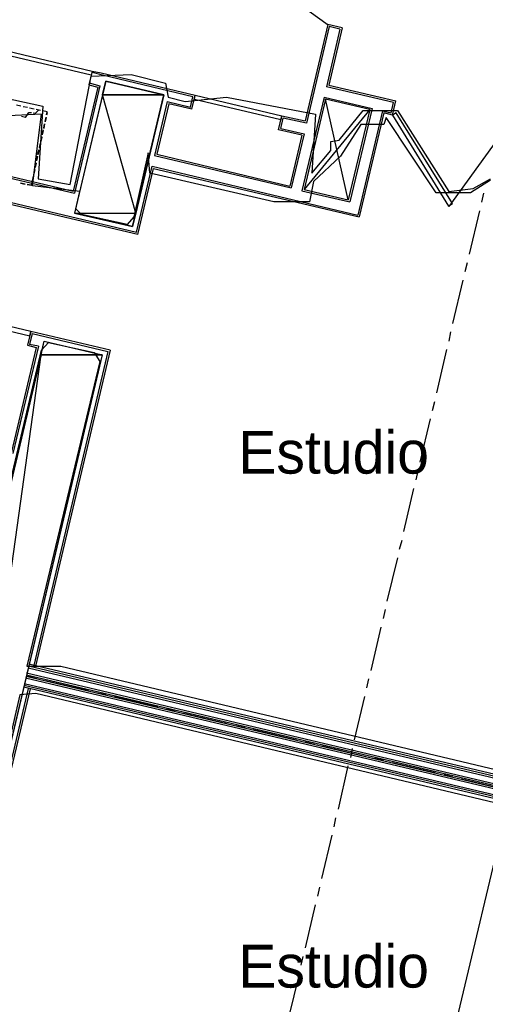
# Model space of a CAD drawing. Header units: feet. Extents: x -79 to 198, y -22 to 181.
# Tile 174 of 256: x 66 to 79, y 79 to 107. Entities that reach past the tile are written whole.
import ezdxf
from ezdxf.enums import TextEntityAlignment as Align

# ---------------------------------------------------------------- set-up
doc = ezdxf.new("R2010")
doc.units = ezdxf.units.FT
for name, color, linetype in [('A-AREA-COMUN', 252, 'CONTINUOUS'), ('A-AREA-UNIDAD', 30, 'CONTINUOUS'), ('A-LINEA', 7, 'CONTINUOUS'), ('A-MURO-CONCRETO', 8, 'CONTINUOUS'), ('A-NOMBRE-ESPACIO', 2, 'CONTINUOUS')]:
    doc.layers.add(name, color=color, linetype=linetype)

msp = doc.modelspace()

# ---------------------------------------------------------------- linework, layer by layer
at = {"layer": 'A-AREA-COMUN'}
msp.add_lwpolyline([(62.272, 106.8978), (62.32, 105.8844), (62.16, 105.8489), (61.92, 104.6933), (63.28, 104.7289), (66.24, 104.0889), (66.112, 102.0444), (67.008, 101.8844), (67.6, 104.9244), (68.72, 104.9778), (69.68, 104.7289), (69.76, 104.3378), (70.24, 104.2133), (71.392, 104.3378), (73.888, 103.8578), (73.792, 102.2044), (74.32, 102.8444), (74.32, 103.0933), (74.56, 103.1289), (75.232, 103.9644), (76.192, 103.9644), (77.632, 101.6889), (78.32, 101.7778), (78.8, 102.0444)], dxfattribs=at)
at = {"layer": 'A-AREA-UNIDAD'}
for points in [[(29.84, 108.3733), (30.112, 105.2089), (30.048, 100.6044), (29.408, 96.9244), (29.792, 96.8533), (29.952, 97.5289), (31.008, 97.5289), (33.68, 96.8889), (33.792, 96.1244), (46.64, 93.0844), (47.6, 93.0844), (59.568, 90.2933), (59.68, 90.0089), (64.24, 88.9778), (66.208, 97.2444), (66.4, 97.4578), (67.68, 97.1733), (67.84, 96.9244), (65.792, 88.3733), (66.752, 88.3733), (101.088, 80.2133)], [(78.8, 102.0089), (78.24, 101.6533), (77.28, 101.6533), (75.872, 103.7689), (75.808, 103.5733), (75.168, 103.5733), (74.592, 102.6844), (73.84, 101.9733), (73.728, 101.4044), (72.72, 101.4044), (69.248, 102.2044), (69.2, 102.7733), (68.8, 100.9778), (68.608, 100.7644), (67.328, 101.0489), (67.168, 101.2089), (67.28, 101.6889), (65.952, 101.8489), (66.208, 103.8578), (65.088, 103.8044)], [(100.16, 79.4844), (66.048, 87.6089), (65.6, 87.5733), (63.68, 79.2889), (63.52, 79.1289), (62.688, 79.3244), (62.048, 79.6444), (64.08, 88.2489), (63.12, 88.2489), (59.52, 89.1378), (57.728, 89.2978), (46.912, 91.8578), (46.88, 92.3378), (45.888, 92.3378), (33.312, 95.2889)]]:
    msp.add_lwpolyline(points, dxfattribs=at)
at = {"layer": 'A-LINEA'}
for p, q in [((72.3908, 107.7095), (74.2478, 106.3652)), ((74.24, 106.3778), (73.6, 103.6711)), ((74.64, 106.2844), (74.24, 106.3778)), ((74.64, 106.2844), (74.24, 106.3778)), ((74.28, 106.3244), (73.64, 103.6044)), ((74.5733, 106.2444), (74.2, 104.6311)), ((74.5733, 106.2444), (74.28, 106.3244)), ((68.9067, 100.4844), (49.44, 105.0844)), ((49.5067, 105.1244), (68.8667, 100.5511)), ((67.6267, 105.0711), (67.5333, 104.6844)), ((67.6267, 105.0711), (67.88, 105.0178)), ((67.92, 104.9511), (67.6267, 105.0311)), ((67.88, 105.0178), (70.52, 104.3911)), ((67.5333, 104.6844), (67.7867, 104.6178)), ((67.5467, 104.7378), (67.84, 104.6578)), ((70.4533, 104.3511), (67.92, 104.9511)), ((67.7867, 104.6178), (67.0933, 101.6978)), ((67.84, 104.6578), (67.1333, 101.6444)), ((76.08, 104.1911), (74.2, 104.6311)), ((69.7333, 104.2178), (69.3733, 102.6978)), ((69.7733, 104.1511), (69.44, 102.7378)), ((69.7333, 104.2178), (70.3867, 104.0578)), ((70.4267, 104.0044), (69.7733, 104.1511)), ((70.3867, 104.0578), (70.4533, 104.3511)), ((70.4267, 104.0044), (70.52, 104.3911)), ((74.1333, 104.3378), (73.5067, 101.7111)), ((74.1733, 104.2844), (73.5733, 101.7511)), ((74.1333, 104.3378), (75.48, 104.0178)), ((75.4133, 103.9911), (74.1733, 104.2844)), ((74.8133, 101.4578), (74.1733, 104.2844)), ((76.0133, 103.8978), (76.08, 104.1911)), ((76.0533, 103.8311), (76.1467, 104.2311)), ((65.6267, 104.0844), (65.5067, 104.1111)), ((65.6267, 104.0844), (65.5067, 104.1111)), ((65.8133, 104.0444), (65.6933, 104.0711)), ((65.8133, 104.0444), (65.6933, 104.0711)), ((66, 104.0044), (65.8667, 104.0311)), ((66, 104.0044), (65.8667, 104.0311)), ((66.1733, 103.9644), (66.0533, 103.9911)), ((66.1733, 103.9644), (66.0533, 103.9911)), ((66.36, 103.9244), (66.24, 103.9511)), ((66.36, 103.8978), (66.3467, 103.8311)), ((75.4133, 103.9911), (73.5733, 101.7511)), ((75.4133, 103.9911), (74.8133, 101.4578)), ((75.48, 104.0178), (74.8533, 101.4044)), ((75.7733, 103.9511), (75.08, 101.0311)), ((75.8133, 103.8978), (75.12, 100.9778)), ((75.7733, 103.9511), (76.0133, 103.8978)), ((76.0533, 103.8311), (75.8133, 103.8978)), ((65.76, 103.7644), (65.64, 103.7911)), ((66.2667, 103.4711), (66.2933, 103.5911)), ((66.2933, 103.5911), (66.2667, 103.4578)), ((66.3067, 103.6578), (66.3333, 103.7778)), ((66.3333, 103.7644), (66.3067, 103.6444)), ((72.8533, 103.4178), (72.9467, 103.8178)), ((72.8533, 103.4178), (72.9467, 103.8178)), ((72.92, 103.4578), (72.9867, 103.7511)), ((72.9467, 103.8178), (73.6, 103.6711)), ((73.64, 103.6044), (72.9867, 103.7511)), ((66.2267, 103.2978), (66.2533, 103.4178)), ((66.2533, 103.4044), (66.2267, 103.2844)), ((73.5067, 103.2711), (72.8533, 103.4178)), ((72.92, 103.4578), (73.5733, 103.3111)), ((73.5733, 103.3111), (73.2133, 101.7911)), ((61.4133, 103.0444), (67.0933, 101.6978)), ((66.1467, 102.9244), (66.1733, 103.0444)), ((66.1733, 103.0311), (66.1467, 102.9111)), ((66.1867, 103.1111), (66.2133, 103.2311)), ((66.2133, 103.2178), (66.1867, 103.0978)), ((73.5067, 103.2711), (73.1733, 101.8444)), ((77.6416, 101.2752), (78.9859, 103.1322)), ((61.3467, 103.0044), (67.1333, 101.6444)), ((66.1067, 102.7378), (66.1333, 102.8578)), ((66.1333, 102.8578), (66.1067, 102.7244)), ((66.0267, 102.3778), (66.0533, 102.4978)), ((66.0533, 102.4844), (66.0267, 102.3644)), ((66.0667, 102.5511), (66.0933, 102.6844)), ((66.0933, 102.6711), (66.0667, 102.5511)), ((69.3733, 102.6978), (73.2133, 101.7911)), ((69.44, 102.7378), (73.1733, 101.8444)), ((66.0133, 102.2978), (65.9867, 102.1778)), ((66, 102.1911), (66.0267, 102.3111)), ((68.8667, 100.5511), (69.3067, 102.4044)), ((68.9067, 100.4844), (69.3467, 102.3378)), ((69.3067, 102.4044), (75.08, 101.0311)), ((69.3467, 102.3378), (75.12, 100.9778)), ((65.6133, 101.9244), (65.7467, 101.8978)), ((65.7467, 101.8978), (65.6133, 101.9244)), ((65.9733, 102.1244), (65.9467, 101.9911)), ((65.96, 102.0044), (65.9867, 102.1244)), ((73.5067, 101.7111), (74.8533, 101.4044)), ((73.5733, 101.7511), (74.8133, 101.4578)), ((78.56, 101.3911), (78.6133, 101.6444)), ((78.2133, 99.9378), (78.5067, 101.1511)), ((78.0933, 99.4444), (78.16, 99.6978)), ((77.7467, 97.9911), (78.04, 99.2044)), ((65.9067, 97.7644), (65.8133, 97.3778)), ((65.9467, 97.7111), (65.8667, 97.4044)), ((68.1333, 97.2444), (65.9067, 97.7644)), ((65.9467, 97.7111), (68.0667, 97.2044)), ((77.64, 97.4978), (77.6933, 97.7511)), ((66.12, 97.3511), (65.4, 94.3378)), ((65.8133, 97.3778), (66.0533, 97.3111)), ((66.12, 97.3511), (65.8667, 97.4044)), ((68.1333, 97.2444), (66.04, 88.3778)), ((77.2933, 96.0444), (77.5733, 97.2578)), ((68.0667, 97.2044), (65.9867, 88.3911)), ((77.1733, 95.5511), (77.24, 95.8044)), ((76.8267, 94.0978), (77.12, 95.3111)), ((76.72, 93.6044), (76.7733, 93.8578)), ((76.3733, 92.1511), (76.6533, 93.3644)), ((76.2533, 91.6578), (76.32, 91.9111)), ((75.9067, 90.2044), (76.2, 91.4178)), ((75.8, 89.7111), (75.8533, 89.9644)), ((75.4533, 88.2578), (75.7333, 89.4711)), ((101.3733, 80.0178), (65.8533, 88.4311)), ((101.3067, 79.7644), (65.7867, 88.1778)), ((101.3067, 79.7244), (65.7867, 88.1244)), ((101.3467, 79.9244), (65.8267, 88.3244)), ((101.36, 79.9778), (65.84, 88.3778)), ((101.24, 79.4844), (65.72, 87.8844)), ((101.28, 79.6311), (65.76, 88.0444)), ((101.2933, 79.6844), (65.7733, 88.0844)), ((65.8133, 88.0978), (66.0667, 88.0311)), ((66.3067, 87.9778), (67.52, 87.6978)), ((75.3333, 87.7644), (75.3867, 88.0178)), ((63.76, 78.9511), (65.84, 87.7511)), ((63.7867, 78.8844), (65.8933, 87.7378)), ((101.2267, 79.3778), (65.7067, 87.7911)), ((101.24, 79.4311), (65.72, 87.8311)), ((67.76, 87.6311), (68.0133, 87.5778)), ((68.2533, 87.5244), (69.4667, 87.2311)), ((74.9867, 86.3111), (75.28, 87.5244)), ((69.7067, 87.1778), (69.96, 87.1111)), ((70.2, 87.0578), (71.4133, 86.7644)), ((71.6533, 86.7111), (71.9067, 86.6578)), ((72.1467, 86.6044), (73.36, 86.3111)), ((73.6, 86.2578), (73.8533, 86.1911)), ((74.0933, 86.1378), (75.3067, 85.8444)), ((74.88, 85.8178), (74.9333, 86.0711)), ((75.5467, 85.7911), (75.8, 85.7378)), ((76.04, 85.6711), (77.2533, 85.3911)), ((74.5333, 84.3644), (74.8133, 85.5778)), ((77.4933, 85.3378), (77.7333, 85.2711)), ((77.9867, 85.2178), (79.2, 84.9244)), ((79.3067, 84.6044), (77.2133, 75.7644)), ((74.4133, 83.8711), (74.4667, 84.1244)), ((74.0667, 82.4178), (74.36, 83.6311)), ((73.96, 81.9244), (74.0133, 82.1778)), ((73.6133, 80.4711), (73.8933, 81.6844)), ((73.4933, 79.9911), (73.5467, 80.2311)), ((73.1467, 78.5244), (73.44, 79.7378))]:
    msp.add_line(p, q, dxfattribs=at)
for points in [[(74.64, 106.2844), (74.2667, 104.6711), (76.1467, 104.2311)], [(67.6, 104.9511), (65.0133, 105.5644), (65.04, 105.6844), (67.6267, 105.0711), (67.6, 104.9511)], [(68.76, 100.7111), (69.64, 104.4044), (68.0133, 104.7911), (67.1333, 101.0844), (68.76, 100.7111)], [(72.92, 103.6978), (70.4933, 104.2711), (70.52, 104.3911), (72.9467, 103.8178), (72.92, 103.6978)], [(65.76, 103.7644), (65.8533, 103.9111), (65.92, 103.9111)], [(65.9733, 103.8978), (66.04, 103.8844), (66.12, 103.9778)], [(66.3467, 103.8444), (66.36, 103.9244), (66.24, 103.9511)], [(76.0533, 103.8311), (77.6267, 101.2844), (77.7333, 101.3511), (76.16, 103.8978), (76.0533, 103.8311)], [(65.8, 101.8844), (65.92, 101.8711), (65.9467, 101.9511)], [(65.9333, 101.9378), (65.92, 101.8711), (65.8, 101.8844)], [(65.9067, 97.7644), (63.1467, 98.4178), (63.12, 98.2978), (65.88, 97.6444), (65.9067, 97.7644)], [(66.0533, 97.3111), (65.36, 94.3911), (61.1467, 95.3911)], [(67.9067, 97.1111), (63.6533, 79.0978), (62.0267, 79.4844), (66.28, 97.4978), (67.9067, 97.1111)]]:
    msp.add_lwpolyline(points, dxfattribs=at)
at = {"layer": 'A-MURO-CONCRETO'}
for points in [[(68.0133, 104.7911), (69.64, 104.4044), (67.92, 104.4044), (68.0133, 104.7911), (68.0133, 104.7911)], [(67.92, 104.4044), (67.1333, 101.0844), (68.8533, 101.0844), (67.92, 104.4044)], [(67.92, 104.4044), (69.64, 104.4044), (68.8533, 101.0844), (67.92, 104.4044), (67.92, 104.4044)], [(67.1333, 101.0844), (68.8533, 101.0844), (68.76, 100.7111), (67.1333, 101.0844), (67.1333, 101.0844)], [(66.28, 97.4978), (67.9067, 97.1111), (66.2, 97.1111), (66.28, 97.4978), (66.28, 97.4978)], [(66.2, 97.1111), (62.0267, 79.4844), (63.7333, 79.4844), (66.2, 97.1111)], [(66.2, 97.1111), (67.9067, 97.1111), (63.7333, 79.4844), (66.2, 97.1111), (66.2, 97.1111)]]:
    msp.add_lwpolyline(points, dxfattribs=at)

# ---------------------------------------------------------------- texts
at = {"layer": 'A-NOMBRE-ESPACIO'}
for p in [(74.4, 93.7778), (74.4, 79.36)]:
    msp.add_text('Estudio', height=1.2, dxfattribs=at).set_placement(p, align=Align.CENTER)

doc.saveas('drawing.dxf')
